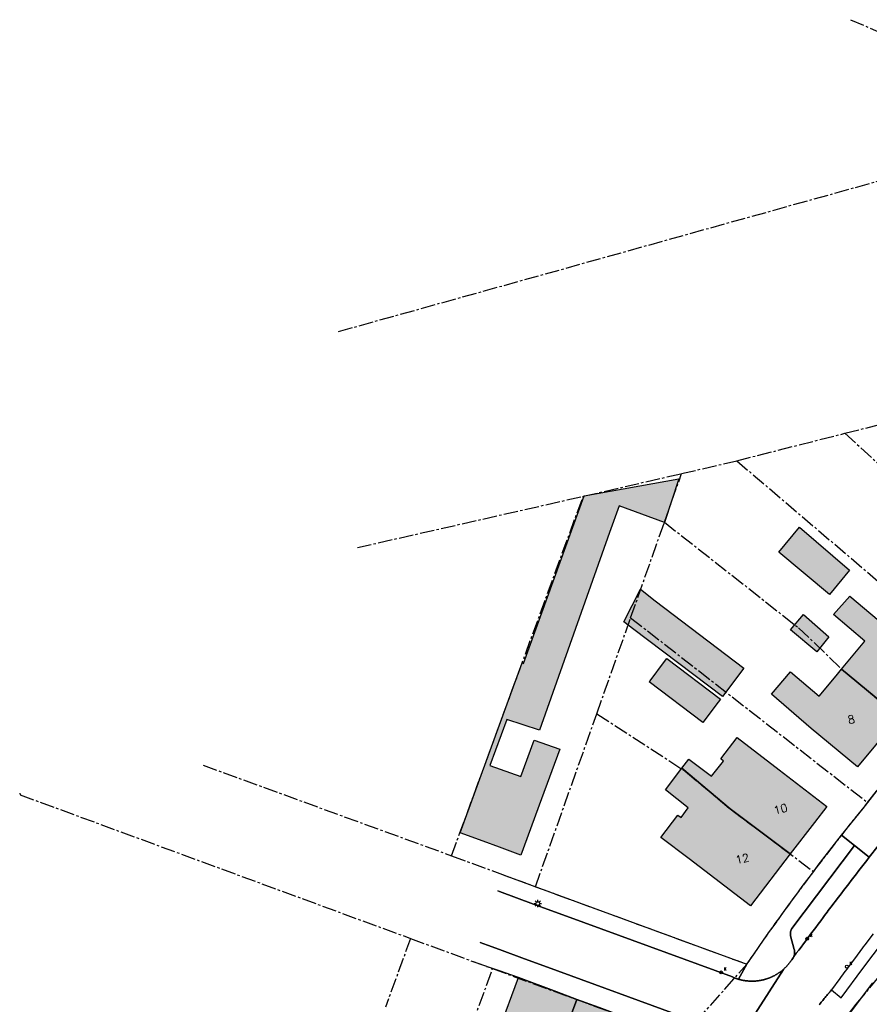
# Model space of a CAD drawing. Header units: metres. Extents: x 202952 to 203755, y 349031 to 349702.
# Tile 18 of 84: x 202952 to 203037, y 349526 to 349624. Entities that reach past the tile are written whole.
import ezdxf
from ezdxf.enums import TextEntityAlignment as Align

# ---------------------------------------------------------------- set-up
doc = ezdxf.new("R2010")
doc.units = ezdxf.units.M
doc.linetypes.add('1-200 CENTER', pattern=[4.28625, 2.8575, -0.47625, 0.47625, -0.47625])
for name, color, linetype in [('PH-BEST-BEBOUWING', 1, 'Continuous'), ('PH-BEST-BEBOUWING-ARCERING', 254, 'Continuous'), ('PH-BEST-HUISNUMMER', 7, 'Continuous'), ('PH-BEST-KADASTRALE-GRENS', 240, '1-200 CENTER'), ('PH-BEST-KOLK', 8, 'Continuous'), ('PH-BEST-LICHTMAST-HANDHAVENB', 6, 'Continuous'), ('PH-BEST-WEGDEEL', 254, 'Continuous')]:
    doc.layers.add(name, color=color, linetype=linetype)
doc.styles.add('ROMANS', font='romans.shx')

# ---------------------------------------------------------------- blocks, each defined once
blk = doc.blocks.new('*U50')
blk.add_circle((0, 0), 0.142)
at = {"ltscale": 0.05, "style": 'ROMANS'}
blk.add_text('K', height=0.3, dxfattribs=at).set_placement((0.277, 0.195))
blk = doc.blocks.new('Lichtmast 2')
at = {"flags": 128}
for points in [[(-0.5, 0), (-0.25, 0)], [(-0.35, 0.35), (-0.18, 0.18)], [(0, 0.25), (0, 0.5)], [(0.18, 0.18), (0.35, 0.35)], [(0.25, 0), (0.5, 0)], [(-0.35, -0.35), (-0.18, -0.18)], [(0, -0.5), (0, -0.25)], [(0.18, -0.18), (0.35, -0.35)]]:
    blk.add_lwpolyline(points, dxfattribs=at)
blk.add_circle((0, 0), 0.25)

msp = doc.modelspace()

# ---------------------------------------------------------------- hatches: boundary and pattern name
at = {"layer": 'PH-BEST-BEBOUWING-ARCERING'}
for points in [[(202996.071, 349543.061), (203000.779, 349555.919), (203002.275, 349560.005), (203002.424, 349559.955), (203008.48, 349576.676), (203017.925, 349578.393), (203016.477, 349574.03), (203011.942, 349575.688), (203011.002, 349573.036), (203004.015, 349553.302), (203000.746, 349554.377), (202999.047, 349549.783), (203002.135, 349548.667), (203003.463, 349552.309), (203006.019, 349551.389), (203004.21, 349546.46), (203002.14, 349540.83), (203000, 349541.617), (202998.37, 349542.216)], [(203034.936, 349569.261), (203032.964, 349566.847), (203027.896, 349571.05), (203029.968, 349573.548)], [(203013.407, 349563.359), (203012.433, 349564.122), (203014.088, 349567.37), (203015.562, 349566.203), (203024.416, 349559.494), (203022.261, 349556.65)], [(203034.162, 349559.394), (203036.476, 349562.173), (203033.349, 349564.829), (203034.967, 349566.656), (203039.17, 349563.16), (203043.79, 349559.33), (203039.891, 349554.636)], [(203029.064, 349563.299), (203030.362, 349564.843), (203032.895, 349562.622), (203031.68, 349561.133)], [(203014.956, 349558.122), (203015.036, 349558.227), (203016.489, 349560.145), (203016.714, 349560.442), (203022.063, 349556.389), (203021.838, 349556.092), (203020.305, 349554.069)], [(203031.13, 349553.48), (203027.177, 349556.904), (203029.043, 349559.136), (203031.924, 349556.706), (203033.606, 349558.726), (203034.162, 349559.394), (203039.891, 349554.636), (203039.346, 349553.98), (203035.75, 349549.65)], [(203029.029, 349540.95), (203023.034, 349545.453), (203018.206, 349549.493), (203018.904, 349550.413), (203021.162, 349548.698), (203022.37, 349550.217), (203022.091, 349550.432), (203023.734, 349552.569), (203027.91, 349549.35), (203032.67, 349545.69), (203031.439, 349544.087)], [(203029.029, 349540.95), (203025.05, 349535.77), (203018.928, 349540.452), (203016.12, 349542.6), (203017.82, 349544.822), (203018.139, 349544.58), (203018.854, 349545.564), (203016.566, 349547.333), (203018.206, 349549.493), (203023.034, 349545.453)], [(203005.08, 349519.307), (203001.759, 349520.523), (203000.505, 349517.106), (203000.048, 349517.275), (202998.008, 349518.029), (202999.613, 349522.457), (202999.81, 349523), (203000, 349523.508), (203001.91, 349528.62), (203005.722, 349527.196), (203007.745, 349526.44)], [(203007.184, 349514.647), (203008.462, 349518.068), (203005.08, 349519.307), (203007.745, 349526.44), (203009.965, 349525.611), (203013.58, 349524.26), (203013.146, 349523.11), (203012.176, 349520.536), (203009.61, 349513.73)]]:
    msp.add_hatch(color=256, dxfattribs=at).paths.add_polyline_path(points)

# ---------------------------------------------------------------- linework, layer by layer
at = {"layer": 'PH-BEST-BEBOUWING'}
for points in [[(202996.071, 349543.061), (203000.779, 349555.919), (203002.275, 349560.005), (203002.424, 349559.955), (203008.48, 349576.676), (203017.925, 349578.393), (203016.477, 349574.03), (203011.942, 349575.688), (203011.002, 349573.036), (203004.015, 349553.302), (203000.746, 349554.377), (202999.047, 349549.783), (203002.135, 349548.667), (203003.463, 349552.309), (203006.019, 349551.389), (203004.21, 349546.46), (203002.14, 349540.83), (203000, 349541.617), (202998.37, 349542.216), (202996.071, 349543.061)], [(203034.936, 349569.261), (203032.964, 349566.847), (203027.896, 349571.05), (203029.968, 349573.548), (203034.936, 349569.261)], [(203013.407, 349563.359), (203012.433, 349564.122), (203014.088, 349567.37), (203015.562, 349566.203), (203024.416, 349559.494), (203022.261, 349556.65), (203013.407, 349563.359)], [(203034.162, 349559.394), (203036.476, 349562.173), (203033.349, 349564.829), (203034.967, 349566.656), (203039.17, 349563.16), (203043.79, 349559.33), (203039.891, 349554.636), (203034.162, 349559.394)], [(203029.064, 349563.299), (203030.362, 349564.843), (203032.895, 349562.622), (203031.68, 349561.133), (203029.064, 349563.299)], [(203014.956, 349558.122), (203015.036, 349558.227), (203016.489, 349560.145), (203016.714, 349560.442), (203022.063, 349556.389), (203021.838, 349556.092), (203020.305, 349554.069), (203014.956, 349558.122)], [(203031.13, 349553.48), (203027.177, 349556.904), (203029.043, 349559.136), (203031.924, 349556.706), (203033.606, 349558.726), (203034.162, 349559.394), (203039.891, 349554.636), (203039.346, 349553.98), (203035.75, 349549.65), (203031.13, 349553.48)], [(203029.029, 349540.95), (203023.034, 349545.453), (203018.206, 349549.493), (203018.904, 349550.413), (203021.162, 349548.698), (203022.37, 349550.217), (203022.091, 349550.432), (203023.734, 349552.569), (203027.91, 349549.35), (203032.67, 349545.69), (203031.439, 349544.087), (203029.029, 349540.95)], [(203029.029, 349540.95), (203025.05, 349535.77), (203018.928, 349540.452), (203016.12, 349542.6), (203017.82, 349544.822), (203018.139, 349544.58), (203018.854, 349545.564), (203016.566, 349547.333), (203018.206, 349549.493), (203023.034, 349545.453), (203029.029, 349540.95)], [(203005.08, 349519.307), (203001.759, 349520.523), (203000.505, 349517.106), (203000.048, 349517.275), (202998.008, 349518.029), (202999.613, 349522.457), (202999.81, 349523), (203000, 349523.508), (203001.91, 349528.62), (203005.722, 349527.196), (203007.745, 349526.44), (203005.08, 349519.307)], [(203007.184, 349514.647), (203008.462, 349518.068), (203005.08, 349519.307), (203007.745, 349526.44), (203009.965, 349525.611), (203013.58, 349524.26), (203013.146, 349523.11), (203012.176, 349520.536), (203009.61, 349513.73), (203007.184, 349514.647)]]:
    msp.add_lwpolyline(points, close=True, dxfattribs=at)
at = {"layer": 'PH-BEST-KADASTRALE-GRENS', "ltscale": 0.5}
for p, q in [((203035.03, 349624.197), (203059.032, 349614.008)), ((202983.948, 349593.082), (203059.032, 349614.008)), ((203034.493, 349582.926), (203048.158, 349586.391)), ((203023.686, 349580.186), (203034.493, 349582.926)), ((203018.185, 349578.903), (203023.686, 349580.186)), ((203023.686, 349580.186), (203047.906, 349559.55)), ((203008.366, 349576.642), (203018.185, 349578.903)), ((203016.472, 349574.055), (203018.185, 349578.903)), ((202985.827, 349571.519), (203008.366, 349576.642)), ((202995.231, 349540.766), (203008.366, 349576.642)), ((203013.104, 349564.514), (203016.472, 349574.055)), ((203009.726, 349554.94), (203013.104, 349564.514)), ((203013.104, 349564.514), (203036.759, 349546.081)), ((203003.604, 349537.682), (203009.726, 349554.94)), ((202970.429, 349549.802), (202995.231, 349540.766)), ((203036.759, 349546.081), (203038.557, 349548.337)), ((203034.169, 349542.838), (203036.759, 349546.081)), ((203031.364, 349539.196), (203034.169, 349542.838)), ((202995.231, 349540.766), (203003.604, 349537.682)), ((203003.604, 349537.682), (203024.705, 349529.941)), ((202991.133, 349532.518), (202988.636, 349525.653)), ((202991.118, 349532.524), (202991.133, 349532.518)), ((202991.133, 349532.518), (202999.255, 349529.53)), ((202991.355, 349507.701), (202999.328, 349529.503)), ((202999.255, 349529.53), (202999.328, 349529.503)), ((203018.212, 349522.627), (203024.705, 349529.941))]:
    msp.add_line(p, q, dxfattribs=at)
for points in [[(203034.493, 349582.926), (203040.905, 349577.067), (203043.3, 349574.916), (203045.803, 349572.715), (203053.509, 349565.915)], [(203016.472, 349574.055), (203029.855, 349563.519), (203034.185, 349559.375), (203042.188, 349552.728)], [(203009.726, 349554.94), (203018.556, 349549.2), (203023.034, 349545.453), (203031.364, 349539.196)], [(202952.123, 349547.024), (202952.167, 349546.853), (202991.118, 349532.524)], [(203024.705, 349529.941), (203026.876, 349533.061), (203029.096, 349536.146), (203031.364, 349539.196)], [(203030.026, 349517.553), (203030.74, 349518.997), (203032.074, 349520.942), (203033.454, 349523.134), (203035.623, 349525.95), (203039.911, 349531.156)], [(202999.328, 349529.503), (203013.58, 349524.26), (203018.212, 349522.627)]]:
    msp.add_lwpolyline(points, dxfattribs=at)
at = {"layer": 'PH-BEST-WEGDEEL'}
for points in [[(203034.16, 349542.824), (203036.302, 349545.5), (203038.555, 349548.341), (203039.749, 349547.421), (203040.617, 349546.754), (203041.331, 349546.206), (203040.442, 349545.098), (203039.557, 349543.986), (203039.409, 349543.801), (203039.262, 349543.616), (203039.115, 349543.43), (203038.968, 349543.244), (203038.821, 349543.058), (203038.675, 349542.872), (203037.797, 349541.755), (203036.923, 349540.635), (203035.446, 349541.792), (203034.16, 349542.824)], [(203028.351, 349529.431), (203028.311, 349529.396), (203028.27, 349529.362), (203028.229, 349529.328), (203028.188, 349529.295), (203028.146, 349529.262), (203028.104, 349529.229), (203028.061, 349529.197), (203028.018, 349529.165), (203027.975, 349529.134), (203027.931, 349529.103), (203027.887, 349529.073), (203027.843, 349529.044), (203027.799, 349529.015), (203027.754, 349528.986), (203027.709, 349528.958), (203027.663, 349528.93), (203027.617, 349528.903), (203027.571, 349528.877), (203027.525, 349528.851), (203027.478, 349528.825), (203027.431, 349528.8), (203027.384, 349528.775), (203027.336, 349528.751), (203027.288, 349528.728), (203027.24, 349528.705), (203027.192, 349528.683), (203027.143, 349528.661), (203027.094, 349528.64), (203027.045, 349528.619), (203026.996, 349528.599), (203026.947, 349528.58), (203026.897, 349528.561), (203026.847, 349528.542), (203026.797, 349528.524), (203026.746, 349528.506), (203026.696, 349528.489), (203026.646, 349528.473), (203026.595, 349528.457), (203026.544, 349528.442), (203026.493, 349528.427), (203026.441, 349528.413), (203026.39, 349528.4), (203026.338, 349528.387), (203026.287, 349528.375), (203026.235, 349528.363), (203026.183, 349528.352), (203026.13, 349528.342), (203026.078, 349528.332), (203026.025, 349528.323), (203025.973, 349528.314), (203025.92, 349528.306), (203025.867, 349528.298), (203025.815, 349528.291), (203025.762, 349528.285), (203025.709, 349528.279), (203025.656, 349528.274), (203025.603, 349528.269), (203025.55, 349528.265), (203025.496, 349528.262), (203025.443, 349528.259), (203025.39, 349528.257), (203025.337, 349528.255), (203025.284, 349528.254), (203025.231, 349528.253), (203025.177, 349528.253), (203025.124, 349528.254), (203025.071, 349528.255), (203025.017, 349528.257), (203024.964, 349528.26), (203024.911, 349528.263), (203024.858, 349528.267), (203024.805, 349528.271), (203024.752, 349528.276), (203024.699, 349528.282), (203024.646, 349528.288), (203024.593, 349528.295), (203024.541, 349528.302), (203024.488, 349528.309), (203024.435, 349528.317), (203024.383, 349528.326), (203024.33, 349528.336), (203024.278, 349528.346), (203024.226, 349528.357), (203024.174, 349528.369), (203024.122, 349528.381), (203024.071, 349528.393), (203024.019, 349528.406), (203023.967, 349528.42), (203023.916, 349528.434), (203023.865, 349528.449), (203024.704, 349529.94), (203024.919, 349530.254), (203025.135, 349530.568), (203025.351, 349530.881), (203025.568, 349531.194), (203025.785, 349531.506), (203026.003, 349531.818), (203026.221, 349532.13), (203026.44, 349532.442), (203026.659, 349532.753), (203026.878, 349533.064), (203027.098, 349533.374), (203027.319, 349533.684), (203027.54, 349533.994), (203027.762, 349534.303), (203027.984, 349534.612), (203028.207, 349534.921), (203028.43, 349535.229), (203028.653, 349535.537), (203028.877, 349535.845), (203029.101, 349536.153), (203029.326, 349536.46), (203029.551, 349536.766), (203029.777, 349537.072), (203030.004, 349537.378), (203030.231, 349537.684), (203030.458, 349537.989), (203030.686, 349538.294), (203030.914, 349538.599), (203031.143, 349538.903), (203031.372, 349539.207), (203031.602, 349539.51), (203031.832, 349539.813), (203032.063, 349540.116), (203032.294, 349540.418), (203032.526, 349540.72), (203032.758, 349541.022), (203032.991, 349541.323), (203033.224, 349541.624), (203033.457, 349541.925), (203033.691, 349542.225), (203033.925, 349542.525), (203034.16, 349542.824), (203035.446, 349541.792), (203029.194, 349533.514), (203029.181, 349533.492), (203029.169, 349533.469), (203029.158, 349533.446), (203029.147, 349533.423), (203029.137, 349533.399), (203029.127, 349533.375), (203029.118, 349533.351), (203029.109, 349533.327), (203029.101, 349533.302), (203029.093, 349533.277), (203029.086, 349533.253), (203029.08, 349533.228), (203029.074, 349533.203), (203029.069, 349533.177), (203029.065, 349533.152), (203029.061, 349533.127), (203029.058, 349533.101), (203029.055, 349533.076), (203029.053, 349533.05), (203029.052, 349533.025), (203029.051, 349532.999), (203029.051, 349532.973), (203029.051, 349532.947), (203029.052, 349532.921), (203029.054, 349532.895), (203029.056, 349532.87), (203029.059, 349532.844), (203029.062, 349532.819), (203029.066, 349532.793), (203029.071, 349532.768), (203029.437, 349531.412), (203029.444, 349531.384), (203029.45, 349531.355), (203029.455, 349531.327), (203029.46, 349531.298), (203029.464, 349531.269), (203029.467, 349531.24), (203029.469, 349531.211), (203029.471, 349531.182), (203029.472, 349531.153), (203029.472, 349531.124), (203029.471, 349531.094), (203029.47, 349531.065), (203029.468, 349531.036), (203029.465, 349531.008), (203029.461, 349530.979), (203029.457, 349530.95), (203029.452, 349530.922), (203029.446, 349530.893), (203029.441, 349530.864), (203029.435, 349530.834), (203029.428, 349530.805), (203029.421, 349530.776), (203029.413, 349530.747), (203029.404, 349530.719), (203029.392, 349530.693), (203029.379, 349530.667), (203029.365, 349530.642), (203029.351, 349530.617), (203029.336, 349530.592), (203029.32, 349530.568), (203029.254, 349530.479), (203029.189, 349530.391), (203029.16, 349530.347), (203029.13, 349530.303), (203029.099, 349530.259), (203029.068, 349530.216), (203029.036, 349530.173), (203029.004, 349530.13), (203028.971, 349530.088), (203028.938, 349530.046), (203028.905, 349530.005), (203028.871, 349529.964), (203028.837, 349529.923), (203028.802, 349529.883), (203028.767, 349529.843), (203028.731, 349529.803), (203028.695, 349529.764), (203028.659, 349529.726), (203028.622, 349529.688), (203028.584, 349529.65), (203028.546, 349529.612), (203028.508, 349529.575), (203028.469, 349529.538), (203028.43, 349529.502), (203028.391, 349529.466), (203028.351, 349529.431)], [(203029.404, 349530.719), (203029.413, 349530.747), (203029.421, 349530.776), (203029.428, 349530.805), (203029.435, 349530.834), (203029.441, 349530.864), (203029.446, 349530.893), (203029.452, 349530.922), (203029.457, 349530.95), (203029.461, 349530.979), (203029.465, 349531.008), (203029.468, 349531.036), (203029.47, 349531.065), (203029.471, 349531.094), (203029.472, 349531.124), (203029.472, 349531.153), (203029.471, 349531.182), (203029.469, 349531.211), (203029.467, 349531.24), (203029.464, 349531.269), (203029.46, 349531.298), (203029.455, 349531.327), (203029.45, 349531.355), (203029.444, 349531.384), (203029.437, 349531.412), (203029.071, 349532.768), (203029.066, 349532.793), (203029.062, 349532.819), (203029.059, 349532.844), (203029.056, 349532.87), (203029.054, 349532.895), (203029.052, 349532.921), (203029.051, 349532.947), (203029.051, 349532.973), (203029.051, 349532.999), (203029.052, 349533.025), (203029.053, 349533.05), (203029.055, 349533.076), (203029.058, 349533.101), (203029.061, 349533.127), (203029.065, 349533.152), (203029.069, 349533.177), (203029.074, 349533.203), (203029.08, 349533.228), (203029.086, 349533.253), (203029.093, 349533.277), (203029.101, 349533.302), (203029.109, 349533.327), (203029.118, 349533.351), (203029.127, 349533.375), (203029.137, 349533.399), (203029.147, 349533.423), (203029.158, 349533.446), (203029.169, 349533.469), (203029.181, 349533.492), (203029.194, 349533.514), (203035.446, 349541.792), (203036.923, 349540.635), (203036.665, 349540.303), (203036.407, 349539.971), (203036.15, 349539.639), (203035.893, 349539.306), (203035.636, 349538.973), (203035.379, 349538.64), (203035.123, 349538.307), (203034.867, 349537.973), (203034.611, 349537.639), (203034.356, 349537.305), (203034.101, 349536.97), (203033.846, 349536.635), (203033.084, 349535.629), (203032.957, 349535.461), (203032.83, 349535.294), (203032.704, 349535.126), (203032.578, 349534.958), (203032.452, 349534.79), (203032.326, 349534.622), (203032.074, 349534.286), (203031.822, 349533.949), (203031.57, 349533.612), (203031.319, 349533.275), (203031.068, 349532.937), (203030.817, 349532.599), (203030.581, 349532.286), (203030.345, 349531.973), (203030.109, 349531.66), (203029.874, 349531.347), (203029.639, 349531.033), (203029.404, 349530.719)]]:
    msp.add_lwpolyline(points, close=True, dxfattribs=at)
for points in [[(203021.808, 349519.193), (203028.351, 349529.431), (203028.391, 349529.466), (203028.43, 349529.502), (203028.469, 349529.538), (203028.508, 349529.575), (203028.546, 349529.612), (203028.584, 349529.65), (203028.622, 349529.688), (203028.659, 349529.726), (203028.695, 349529.764), (203028.731, 349529.803), (203028.767, 349529.843), (203028.802, 349529.883), (203028.837, 349529.923), (203028.871, 349529.964), (203028.905, 349530.005), (203028.938, 349530.046), (203028.971, 349530.088), (203029.004, 349530.13), (203029.036, 349530.173), (203029.068, 349530.216), (203029.099, 349530.259), (203029.13, 349530.303), (203029.16, 349530.347), (203029.189, 349530.391), (203029.254, 349530.479), (203029.32, 349530.568), (203029.336, 349530.592), (203029.351, 349530.617), (203029.365, 349530.642), (203029.379, 349530.667), (203029.392, 349530.693), (203029.404, 349530.719), (203029.639, 349531.033), (203029.874, 349531.347), (203030.109, 349531.66), (203030.345, 349531.973), (203030.581, 349532.286), (203030.817, 349532.599), (203031.068, 349532.937), (203031.319, 349533.275), (203031.57, 349533.612), (203031.822, 349533.949), (203032.074, 349534.286), (203032.326, 349534.622), (203032.452, 349534.79), (203032.578, 349534.958), (203032.704, 349535.126), (203032.83, 349535.294), (203032.957, 349535.461), (203033.084, 349535.629), (203033.846, 349536.635), (203034.101, 349536.97), (203034.356, 349537.305), (203034.611, 349537.639), (203034.867, 349537.973), (203035.123, 349538.307), (203035.379, 349538.64), (203035.636, 349538.973), (203035.893, 349539.306), (203036.15, 349539.639), (203036.407, 349539.971), (203036.665, 349540.303), (203036.923, 349540.635), (203037.797, 349541.755)], [(203000.382, 349538.865), (203004, 349537.537), (203024.704, 349529.94), (203023.865, 349528.449), (203023.814, 349528.464), (203023.763, 349528.48), (203023.713, 349528.497), (203023.662, 349528.514), (203023.612, 349528.532), (203023.562, 349528.55), (203023.512, 349528.569), (203023.462, 349528.588), (203023.413, 349528.608), (203023.364, 349528.628), (203023.315, 349528.649), (203023.266, 349528.671), (203008.44, 349534.103), (203003.415, 349535.944), (203000, 349537.195), (202999.832, 349537.257)], [(202999.832, 349537.257), (203000, 349537.195), (203003.415, 349535.944), (203008.44, 349534.103), (203023.266, 349528.671), (203023.315, 349528.649), (203023.364, 349528.628), (203023.413, 349528.608), (203023.462, 349528.588), (203023.512, 349528.569), (203023.562, 349528.55), (203023.612, 349528.532), (203023.662, 349528.514), (203023.713, 349528.497), (203023.763, 349528.48), (203023.814, 349528.464), (203023.865, 349528.449), (203023.916, 349528.434), (203023.967, 349528.42), (203024.019, 349528.406), (203024.071, 349528.393), (203024.122, 349528.381), (203024.174, 349528.369), (203024.226, 349528.357), (203024.278, 349528.346), (203024.33, 349528.336), (203024.383, 349528.326), (203024.435, 349528.317), (203024.488, 349528.309), (203024.541, 349528.302), (203024.593, 349528.295), (203024.646, 349528.288), (203024.699, 349528.282), (203024.752, 349528.276), (203024.805, 349528.271), (203024.858, 349528.267), (203024.911, 349528.263), (203024.964, 349528.26), (203025.017, 349528.257), (203025.071, 349528.255), (203025.124, 349528.254), (203025.177, 349528.253), (203025.231, 349528.253), (203025.284, 349528.254), (203025.337, 349528.255), (203025.39, 349528.257), (203025.443, 349528.259), (203025.496, 349528.262), (203025.55, 349528.265), (203025.603, 349528.269), (203025.656, 349528.274), (203025.709, 349528.279), (203025.762, 349528.285), (203025.815, 349528.291), (203025.867, 349528.298), (203025.92, 349528.306), (203025.973, 349528.314), (203026.025, 349528.323), (203026.078, 349528.332), (203026.13, 349528.342), (203026.183, 349528.352), (203026.235, 349528.363), (203026.287, 349528.375), (203026.338, 349528.387), (203026.39, 349528.4), (203026.441, 349528.413), (203026.493, 349528.427), (203026.544, 349528.442), (203026.595, 349528.457), (203026.646, 349528.473), (203026.696, 349528.489), (203026.746, 349528.506), (203026.797, 349528.524), (203026.847, 349528.542), (203026.897, 349528.561), (203026.947, 349528.58), (203026.996, 349528.599), (203027.045, 349528.619), (203027.094, 349528.64), (203027.143, 349528.661), (203027.192, 349528.683), (203027.24, 349528.705), (203027.288, 349528.728), (203027.336, 349528.751), (203027.384, 349528.775), (203027.431, 349528.8), (203027.478, 349528.825), (203027.525, 349528.851), (203027.571, 349528.877), (203027.617, 349528.903), (203027.663, 349528.93), (203027.709, 349528.958), (203027.754, 349528.986), (203027.799, 349529.015), (203027.843, 349529.044), (203027.887, 349529.073), (203027.931, 349529.103), (203027.975, 349529.134), (203028.018, 349529.165), (203028.061, 349529.197), (203028.104, 349529.229), (203028.146, 349529.262), (203028.188, 349529.295), (203028.229, 349529.328), (203028.27, 349529.362), (203028.311, 349529.396), (203028.351, 349529.431), (203021.808, 349519.193)], [(203037.302, 349532.972), (203036.466, 349531.864), (203036.327, 349531.679), (203036.188, 349531.494), (203036.049, 349531.309), (203035.91, 349531.124), (203035.772, 349530.938), (203035.633, 349530.753), (203034.804, 349529.639), (203034.666, 349529.454), (203034.528, 349529.268), (203034.39, 349529.082), (203034.252, 349528.896), (203034.115, 349528.71), (203033.978, 349528.523), (203033.155, 349527.405), (203033.045, 349527.263), (203033.027, 349527.239), (203033.01, 349527.215), (203032.992, 349527.191), (203032.974, 349527.167), (203032.956, 349527.144), (203032.938, 349527.12), (203032.852, 349527.02), (203032.767, 349526.92), (203032.682, 349526.82), (203032.598, 349526.719), (203032.514, 349526.618), (203032.43, 349526.517), (203032.356, 349526.427), (203032.282, 349526.337), (203032.208, 349526.247), (203032.135, 349526.156), (203032.062, 349526.065), (203031.99, 349525.973), (203031.918, 349525.881)], [(202998.074, 349532.123), (202998.826, 349531.848), (203000, 349531.419), (203002.524, 349530.496), (203004.818, 349529.656), (203018.62, 349524.608), (203018.269, 349522.612), (203013.58, 349524.26), (203009.965, 349525.611), (203007.745, 349526.44), (203005.722, 349527.196), (203001.91, 349528.62), (203000, 349529.287), (202999.012, 349529.632), (202997.413, 349530.19)], [(203018.62, 349524.608), (203004.818, 349529.656), (203002.524, 349530.496), (203000, 349531.419), (202998.826, 349531.848), (202998.074, 349532.123)], [(203031.918, 349525.881), (203031.99, 349525.973), (203032.062, 349526.065), (203032.135, 349526.156), (203032.208, 349526.247), (203032.282, 349526.337), (203032.356, 349526.427), (203032.43, 349526.517), (203032.514, 349526.618), (203032.598, 349526.719), (203032.682, 349526.82), (203032.767, 349526.92), (203032.852, 349527.02), (203032.938, 349527.12), (203032.956, 349527.144), (203032.974, 349527.167), (203032.992, 349527.191), (203033.01, 349527.215), (203033.027, 349527.239), (203033.045, 349527.263), (203033.155, 349527.405), (203034.12, 349526.606), (203036.29, 349529.51), (203038.326, 349532.234)], [(203037.247, 349528.094), (203033.011, 349522.474)]]:
    msp.add_lwpolyline(points, dxfattribs=at)

# ---------------------------------------------------------------- block references
at = {"layer": 'PH-BEST-KOLK'}
for p in [(203030.719, 349532.492), (203022.142, 349529.13), (203034.684, 349529.7)]:
    msp.add_blockref('*U50', p, dxfattribs=at)
at = {"layer": 'PH-BEST-LICHTMAST-HANDHAVENB', "xscale": 0.75, "yscale": 0.75, "zscale": 0.75}
msp.add_blockref('Lichtmast 2', (203003.837, 349535.997), dxfattribs=at)

# ---------------------------------------------------------------- texts
at = {"layer": 'PH-BEST-HUISNUMMER', "style": 'ROMANS'}
for s, p in [('8', (203035.127, 349554.378)), ('10', (203028.063, 349545.438)), ('12', (203024.25, 349540.474))]:
    msp.add_text(s, height=0.8, rotation=13.5, dxfattribs=at).set_placement(p, align=Align.MIDDLE_CENTER)

doc.saveas('drawing.dxf')
